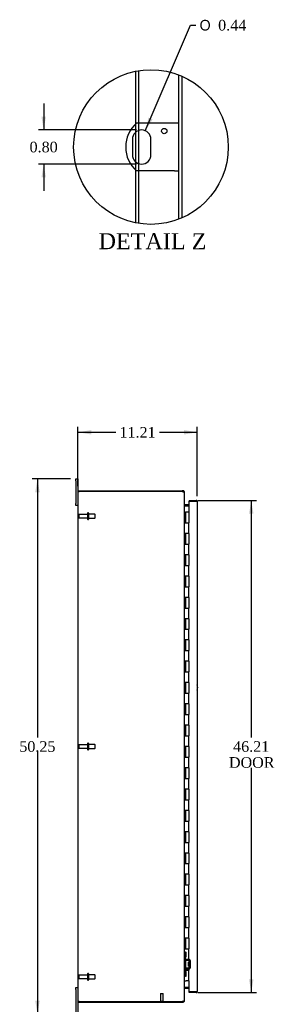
# Model space of a CAD drawing. Header units: inches. Extents: x 23 to 236, y 4 to 158.
# Tile 2 of 9: x 23 to 47, y 52 to 144. Entities that reach past the tile are written whole.
import ezdxf
from ezdxf.enums import TextEntityAlignment as Align

# ---------------------------------------------------------------- set-up
doc = ezdxf.new("R2010")
doc.units = ezdxf.units.IN
doc.header["$MEASUREMENT"] = 0
doc.layers.get('0').update_dxf_attribs({"linetype": 'CONTINUOUS'})
for name, color, linetype in [('COM40153-1', 7, 'CONTINUOUS'), ('COM42780', 7, 'CONTINUOUS'), ('COM48456', 7, 'CONTINUOUS'), ('COM70236-2', 7, 'CONTINUOUS'), ('COM71782-4', 7, 'CONTINUOUS'), ('DEFAULT', 7, 'CONTINUOUS'), ('FET07710', 7, 'CONTINUOUS'), ('HNG10620-44B', 7, 'CONTINUOUS'), ('HNG10620-44C', 7, 'CONTINUOUS'), ('STD21878', 7, 'CONTINUOUS'), ('STD26094', 7, 'CONTINUOUS')]:
    doc.layers.add(name, color=color, linetype=linetype)
doc.styles.add('SEACAD_SOLID_EDGE_ANSI1_SY', font='txt')
doc.styles.add('SEACAD_TIMES_NEW_ROMAN', font='times.ttf')

# ---------------------------------------------------------------- blocks, each defined once
blk = doc.blocks.new('GDIMGGROUP2')
at = {"layer": 'DEFAULT', "linetype": 'Continuous'}
for points in [[(30.194, 105.431), (28.944, 105.223), (30.194, 105.015)], [(38.904, 105.431), (38.904, 105.015), (40.154, 105.223)]]:
    blk.add_hatch(color=136, dxfattribs=at).paths.add_polyline_path(points)
at = {"layer": 'DEFAULT', "color": 136, "linetype": 'Continuous'}
for p, q in [((28.944, 100.152), (28.944, 105.723)), ((40.154, 99.218), (40.154, 105.723)), ((28.944, 105.223), (32.493, 105.223)), ((36.605, 105.223), (40.154, 105.223))]:
    blk.add_line(p, q, dxfattribs=at)
at = {"layer": 'DEFAULT', "color": 136, "linetype": 'Continuous', "style": 'SEACAD_TIMES_NEW_ROMAN'}
blk.add_text('11.21', height=1, dxfattribs=at).set_placement((32.843, 105.723), align=Align.TOP_LEFT)
blk = doc.blocks.new('GDIMGGROUP3')
at = {"layer": 'DEFAULT', "linetype": 'Continuous'}
for points in [[(24.939, 99.599), (25.356, 99.599), (25.147, 100.849)], [(24.939, 51.849), (25.147, 50.599), (25.356, 51.849)]]:
    blk.add_hatch(color=136, dxfattribs=at).paths.add_polyline_path(points)
at = {"layer": 'DEFAULT', "color": 136, "linetype": 'Continuous'}
for p, q in [((28.257, 100.849), (24.647, 100.849)), ((25.147, 100.849), (25.147, 76.574)), ((25.147, 75.224), (25.147, 50.599)), ((28.257, 50.599), (24.647, 50.599))]:
    blk.add_line(p, q, dxfattribs=at)
at = {"layer": 'DEFAULT', "color": 136, "linetype": 'Continuous', "style": 'SEACAD_TIMES_NEW_ROMAN'}
blk.add_text('50.25', height=1, dxfattribs=at).set_placement((23.441, 76.224), align=Align.TOP_LEFT)
blk = doc.blocks.new('GDIMGGROUP12')
at = {"layer": 'DEFAULT', "linetype": 'Continuous'}
for points in [[(45.429, 97.576), (45.22, 98.826), (45.012, 97.576)], [(45.429, 53.871), (45.012, 53.871), (45.22, 52.621)]]:
    blk.add_hatch(color=136, dxfattribs=at).paths.add_polyline_path(points)
at = {"layer": 'DEFAULT', "color": 136, "linetype": 'Continuous'}
for p, q in [((40.217, 98.826), (45.72, 98.826)), ((45.22, 98.826), (45.22, 76.574)), ((45.22, 73.724), (45.22, 52.621)), ((40.217, 52.621), (45.72, 52.621))]:
    blk.add_line(p, q, dxfattribs=at)
at = {"layer": 'DEFAULT', "color": 136, "linetype": 'Continuous', "style": 'SEACAD_TIMES_NEW_ROMAN'}
for s, p in [('46.21', (43.514, 76.224)), ('DOOR', (43.123, 74.724))]:
    blk.add_text(s, height=1, dxfattribs=at).set_placement(p, align=Align.TOP_LEFT)
blk = doc.blocks.new('GDIMGGROUP27')
at = {"layer": 'DEFAULT', "linetype": 'Continuous'}
for points in [[(25.523, 134.853), (25.731, 133.603), (25.94, 134.853)], [(25.523, 129.153), (25.94, 129.153), (25.731, 130.403)]]:
    blk.add_hatch(color=136, dxfattribs=at).paths.add_polyline_path(points)
at = {"layer": 'DEFAULT', "color": 136, "linetype": 'Continuous'}
for p, q in [((25.731, 136.103), (25.731, 133.603)), ((34.43, 133.603), (25.231, 133.603)), ((34.43, 130.403), (25.231, 130.403)), ((25.731, 130.403), (25.731, 127.903))]:
    blk.add_line(p, q, dxfattribs=at)
at = {"layer": 'DEFAULT', "color": 136, "linetype": 'Continuous', "style": 'SEACAD_TIMES_NEW_ROMAN'}
blk.add_text('0.80', height=1, dxfattribs=at).set_placement((24.404, 132.503), align=Align.TOP_LEFT)
blk = doc.blocks.new('GDIMGGROUP28')
at = {"layer": 'DEFAULT', "linetype": 'Continuous'}
blk.add_hatch(color=136, dxfattribs=at).paths.add_polyline_path([(35.575, 134.763), (35.274, 133.532), (35.958, 134.599)])
at = {"layer": 'DEFAULT', "color": 136, "linetype": 'Continuous'}
for p, q in [((35.274, 133.532), (39.519, 143.44)), ((39.519, 143.44), (40.019, 143.44))]:
    blk.add_line(p, q, dxfattribs=at)
for s, style, p in [('O', 'SEACAD_SOLID_EDGE_ANSI1_SY', (40.369, 143.94)), ('0.44', 'SEACAD_TIMES_NEW_ROMAN', (42.109, 143.94))]:
    blk.add_text(s, height=1, dxfattribs=dict(at, style=style)).set_placement(p, align=Align.TOP_LEFT)

msp = doc.modelspace()

# ---------------------------------------------------------------- linework, layer by layer
at = {"color": 7}
msp.add_circle((35.804, 132.003), 7.259, dxfattribs=at)
at = {"layer": 'COM40153-1', "color": 7}
for p, q in [((37.998, 134.253), (34.445, 134.253)), ((38.43, 134.253), (37.998, 134.253)), ((34.056, 132.729), (34.056, 131.277)), ((35.804, 131.277), (35.804, 132.729)), ((37.998, 129.753), (34.445, 129.753)), ((37.998, 129.753), (38.43, 129.753))]:
    msp.add_line(p, q, dxfattribs=at)
msp.add_circle((37.054, 133.505), 0.25, dxfattribs=at)
for centre, radius, start, end in [((36.43, 132.003), 3, 131.40962, 228.59038), ((34.93, 132.729), 0.874, 0, 180), ((34.93, 131.277), 0.874, 180, 0), ((39.444, 81.264), 0.75, 341.20309, 18.79691)]:
    msp.add_arc(centre, radius, start, end, dxfattribs=at)
at = {"layer": 'COM42780', "color": 7}
for p, q in [((38.944, 56.401), (38.986, 56.401)), ((39.036, 56.401), (38.986, 56.401)), ((39.036, 56.401), (39.103, 56.401)), ((39.036, 55.964), (39.036, 56.401)), ((39.039, 56.401), (39.039, 55.964)), ((39.103, 55.964), (39.103, 56.401)), ((38.986, 55.964), (38.944, 55.964)), ((39.036, 55.964), (38.986, 55.964)), ((39.036, 55.964), (39.103, 55.964)), ((39.039, 55.779), (39.039, 55.964)), ((39.374, 55.631), (39.085, 55.636)), ((39.376, 55.726), (39.086, 55.731)), ((39.326, 55.091), (39.326, 55.481)), ((39.421, 55.481), (39.326, 55.481)), ((39.43, 55.714), (39.376, 55.726)), ((39.421, 54.989), (39.421, 55.583)), ((39.516, 54.989), (39.516, 55.583)), ((38.944, 54.607), (38.986, 54.607)), ((38.986, 54.607), (39.036, 54.607)), ((39.036, 54.607), (39.103, 54.607)), ((39.036, 54.17), (39.036, 54.607)), ((39.039, 54.607), (39.039, 54.793)), ((39.039, 54.607), (39.039, 54.17)), ((39.085, 54.936), (39.374, 54.941)), ((39.086, 54.841), (39.376, 54.846)), ((39.103, 54.17), (39.103, 54.607)), ((39.516, 55.411), (39.326, 55.411)), ((39.516, 55.392), (39.326, 55.392)), ((39.326, 55.179), (39.516, 55.179)), ((39.516, 55.161), (39.326, 55.161)), ((39.326, 55.091), (39.421, 55.091)), ((39.376, 54.846), (39.43, 54.857)), ((38.986, 54.17), (38.944, 54.17)), ((39.036, 54.17), (38.986, 54.17)), ((39.036, 54.17), (39.103, 54.17)), ((39.038, 54.476), (39.039, 54.476)), ((39.038, 54.366), (39.038, 54.476)), ((39.038, 54.445), (39.039, 54.445)), ((39.038, 54.366), (39.039, 54.366)), ((39.038, 54.336), (39.038, 54.366)), ((39.038, 54.361), (39.039, 54.361)), ((39.038, 54.336), (39.039, 54.336)), ((39.038, 54.302), (39.038, 54.336)), ((39.038, 54.302), (39.039, 54.302))]:
    msp.add_line(p, q, dxfattribs=at)
for centre, radius, start, end in [((39.087, 55.779), 0.143, 180, 206.90823), ((39.087, 55.779), 0.143, 206.90823, 269), ((39.087, 55.779), 0.048, 180, 269), ((39.373, 55.583), 0.048, 0, 89), ((39.373, 55.583), 0.143, 0, 66.66652), ((39.087, 54.793), 0.143, 153.09177, 180), ((39.087, 54.793), 0.143, 91, 153.09177), ((39.087, 54.793), 0.048, 91, 180), ((39.373, 54.989), 0.048, 271, 0), ((39.373, 54.989), 0.143, 293.33348, 0)]:
    msp.add_arc(centre, radius, start, end, dxfattribs=at)
at = {"layer": 'COM48456', "color": 7}
for p, q in [((34.378, 134.191), (34.378, 139.12)), ((34.666, 134.253), (34.666, 139.172)), ((38.43, 125.235), (38.43, 138.77)), ((38.718, 125.354), (38.718, 138.651)), ((34.378, 133.406), (34.378, 134.191)), ((34.666, 133.562), (34.666, 134.253)), ((34.378, 130.599), (34.378, 133.406)), ((34.666, 130.443), (34.666, 133.562)), ((34.378, 129.814), (34.378, 130.599)), ((34.666, 129.753), (34.666, 130.443)), ((34.378, 124.885), (34.378, 129.814)), ((34.666, 124.834), (34.666, 129.753)), ((28.944, 99.652), (29.052, 99.652)), ((28.944, 99.652), (28.944, 51.796)), ((38.718, 99.652), (29.052, 99.652)), ((38.944, 51.901), (38.944, 99.547)), ((38.98, 98.324), (38.97, 98.324)), ((38.98, 98.324), (39.359, 98.324)), ((38.97, 53.124), (38.98, 53.124)), ((38.98, 53.124), (39.359, 53.124)), ((29.052, 51.796), (28.944, 51.796)), ((29.052, 51.796), (38.718, 51.796))]:
    msp.add_line(p, q, dxfattribs=at)
for centre, radius, start, end in [((38.718, 99.402), 0.25, 61.84537, 90), ((38.896, 99.542), 0.0479, 4.85781, 50.20268), ((39.087, 98.407), 0.144, 183.48831, 215.16654), ((39.087, 53.041), 0.144, 144.83346, 176.51169), ((38.718, 52.046), 0.25, 270, 298.15463), ((38.79, 52.04), 0.219, 281.9896, 308.4732), ((38.896, 51.905), 0.0479, 309.79733, 355.14223)]:
    msp.add_arc(centre, radius, start, end, dxfattribs=at)
msp.add_open_spline([(38.927, 99.579), (38.926, 99.58), (38.924, 99.582), (38.92, 99.586), (38.916, 99.589), (38.911, 99.592), (38.907, 99.594), (38.902, 99.597), (38.896, 99.6), (38.888, 99.604), (38.878, 99.608), (38.866, 99.613), (38.855, 99.616), (38.846, 99.619), (38.839, 99.621), (38.836, 99.622)], degree=3, knots=[0, 0, 0, 0, 0.058508, 0.117588, 0.177234, 0.23744, 0.298196, 0.359495, 0.421327, 0.483683, 0.609872, 0.738031, 0.824554, 0.911887, 1, 1, 1, 1], dxfattribs=at)
at = {"layer": 'COM70236-2', "color": 7}
for p, q in [((29.016, 99.652), (29.016, 99.724)), ((29.016, 99.724), (38.718, 99.724)), ((38.836, 99.724), (38.718, 99.724)), ((38.836, 99.652), (38.718, 99.652)), ((38.836, 99.652), (38.836, 99.724)), ((38.872, 99.616), (38.866, 99.635)), ((38.872, 99.616), (38.944, 99.616)), ((38.944, 99.547), (38.944, 99.616)), ((38.97, 98.422), (38.952, 98.36)), ((39.359, 98.421), (38.98, 98.421)), ((39.359, 98.349), (38.98, 98.349)), ((38.97, 53.025), (38.952, 53.088)), ((38.98, 53.099), (39.359, 53.099)), ((38.98, 53.027), (39.359, 53.027)), ((29.016, 51.796), (29.016, 51.724)), ((38.718, 51.796), (38.836, 51.796)), ((38.836, 51.796), (38.836, 51.724)), ((38.866, 51.812), (38.872, 51.832)), ((38.872, 51.832), (38.944, 51.832)), ((38.944, 51.832), (38.944, 51.901)), ((29.016, 51.724), (38.718, 51.724)), ((38.718, 51.724), (38.836, 51.724))]:
    msp.add_line(p, q, dxfattribs=at)
for centre, radius, start, end in [((38.836, 99.616), 0.108, 32.64308, 90.00001), ((38.836, 99.616), 0.036, 32.6431, 90), ((38.836, 99.616), 0.108, 0, 32.64312), ((38.98, 98.457), 0.036, 180, 253.77952), ((38.98, 98.457), 0.108, 253.77952, 270), ((38.98, 98.457), 0.036, 253.77952, 270), ((38.98, 52.991), 0.036, 106.22048, 180), ((38.98, 52.991), 0.108, 90, 106.22048), ((38.98, 52.991), 0.036, 90, 106.22048), ((38.836, 51.832), 0.036, 270, 327.3569), ((38.836, 51.832), 0.108, 270, 327.3569), ((38.836, 51.832), 0.108, 327.3569, 0)]:
    msp.add_arc(centre, radius, start, end, dxfattribs=at)
at = {"layer": 'COM71782-4', "color": 7}
for p, q in [((40.046, 98.754), (39.359, 98.754)), ((39.359, 98.754), (39.359, 97.724)), ((39.387, 98.826), (39.387, 98.754)), ((39.387, 98.826), (40.046, 98.826)), ((39.387, 98.754), (40.046, 98.754)), ((40.148, 98.754), (40.046, 98.754)), ((40.046, 98.754), (40.148, 98.754)), ((40.154, 98.718), (40.154, 52.729)), ((39.359, 53.724), (39.359, 52.693)), ((39.359, 52.693), (40.046, 52.693)), ((39.387, 52.621), (39.387, 52.693)), ((40.046, 52.693), (39.387, 52.693)), ((40.046, 52.693), (40.148, 52.693)), ((40.148, 52.693), (40.046, 52.693)), ((40.046, 52.621), (39.387, 52.621))]:
    msp.add_line(p, q, dxfattribs=at)
for centre, start, end in [((40.046, 98.718), 19.47122, 90), ((40.046, 98.718), 0, 19.47122), ((40.046, 52.729), 270, 340.52878), ((40.046, 52.729), 340.52878, 360)]:
    msp.add_arc(centre, 0.108, start, end, dxfattribs=at)
for centre, start_param, end_param in [((40.046, 98.718), 3.141593, 3.48143), ((40.046, 52.729), 2.801756, 3.141593)]:
    msp.add_ellipse(centre, major_axis=(-0.108, 0), ratio=0.997813, start_param=start_param, end_param=end_param, dxfattribs=at)
at = {"layer": 'FET07710', "color": 7}
for p, q in [((28.757, 100.661), (28.757, 100.849)), ((28.757, 100.849), (28.944, 100.849)), ((28.944, 100.849), (28.944, 100.661)), ((28.757, 100.661), (28.757, 98.536)), ((28.944, 100.661), (28.944, 99.652)), ((28.757, 98.349), (28.757, 98.536)), ((28.944, 98.349), (28.757, 98.349)), ((28.757, 52.911), (28.757, 53.099)), ((28.757, 53.099), (28.944, 53.099)), ((28.757, 52.911), (28.757, 50.786)), ((28.944, 51.796), (28.944, 50.786))]:
    msp.add_line(p, q, dxfattribs=at)
at = {"layer": 'HNG10620-44B', "color": 7}
for p, q in [((38.944, 97.724), (38.97, 97.724)), ((38.97, 97.724), (38.988, 97.724)), ((38.988, 97.724), (39.03, 97.724)), ((38.988, 97.724), (38.988, 96.724)), ((39.03, 97.724), (39.03, 96.724)), ((38.988, 96.724), (39.097, 96.724)), ((39.097, 96.724), (39.359, 96.724)), ((39.359, 95.724), (39.359, 96.724)), ((39.097, 95.724), (38.988, 95.724)), ((38.988, 95.724), (38.988, 94.724)), ((39.03, 95.724), (39.03, 94.724)), ((39.359, 95.724), (39.097, 95.724)), ((38.988, 94.724), (39.097, 94.724)), ((39.097, 94.724), (39.359, 94.724)), ((39.359, 93.724), (39.359, 94.724)), ((39.097, 93.724), (38.988, 93.724)), ((38.988, 93.724), (38.988, 92.724)), ((39.03, 93.724), (39.03, 92.724)), ((39.359, 93.724), (39.097, 93.724)), ((38.988, 92.724), (39.097, 92.724)), ((39.097, 92.724), (39.359, 92.724)), ((39.359, 91.724), (39.359, 92.724)), ((39.097, 91.724), (38.988, 91.724)), ((38.988, 91.724), (38.988, 90.724)), ((39.03, 91.724), (39.03, 90.724)), ((39.359, 91.724), (39.097, 91.724)), ((38.988, 90.724), (39.097, 90.724)), ((39.097, 90.724), (39.359, 90.724)), ((39.359, 89.724), (39.359, 90.724)), ((39.097, 89.724), (38.988, 89.724)), ((38.988, 89.724), (38.988, 88.724)), ((39.03, 89.724), (39.03, 88.724)), ((39.359, 89.724), (39.097, 89.724)), ((38.988, 88.724), (39.097, 88.724)), ((39.097, 88.724), (39.359, 88.724)), ((39.359, 87.724), (39.359, 88.724)), ((39.097, 87.724), (38.988, 87.724)), ((38.988, 87.724), (38.988, 86.724)), ((39.03, 87.724), (39.03, 86.724)), ((39.359, 87.724), (39.097, 87.724)), ((38.988, 86.724), (39.097, 86.724)), ((39.097, 86.724), (39.359, 86.724)), ((39.359, 85.724), (39.359, 86.724)), ((39.097, 85.724), (38.988, 85.724)), ((38.988, 85.724), (38.988, 84.724)), ((39.03, 85.724), (39.03, 84.724)), ((39.359, 85.724), (39.097, 85.724)), ((38.988, 84.724), (39.097, 84.724)), ((39.097, 84.724), (39.359, 84.724)), ((39.359, 83.724), (39.359, 84.724)), ((39.097, 83.724), (38.988, 83.724)), ((38.988, 83.724), (38.988, 82.724)), ((39.03, 83.724), (39.03, 82.724)), ((39.359, 83.724), (39.097, 83.724)), ((38.988, 82.724), (39.097, 82.724)), ((39.097, 82.724), (39.359, 82.724)), ((39.359, 81.724), (39.359, 82.724)), ((39.097, 81.724), (38.988, 81.724)), ((38.988, 81.724), (38.988, 80.724)), ((39.03, 81.724), (39.03, 80.724)), ((39.359, 81.724), (39.097, 81.724)), ((38.988, 80.724), (39.097, 80.724)), ((39.097, 80.724), (39.359, 80.724)), ((39.359, 79.724), (39.359, 80.724)), ((39.097, 79.724), (38.988, 79.724)), ((38.988, 79.724), (38.988, 78.724)), ((39.03, 79.724), (39.03, 78.724)), ((39.359, 79.724), (39.097, 79.724)), ((38.988, 78.724), (39.097, 78.724)), ((39.097, 78.724), (39.359, 78.724)), ((39.359, 77.724), (39.359, 78.724)), ((39.097, 77.724), (38.988, 77.724)), ((38.988, 77.724), (38.988, 76.724)), ((39.03, 77.724), (39.03, 76.724)), ((39.359, 77.724), (39.097, 77.724)), ((38.988, 76.724), (39.097, 76.724)), ((39.097, 76.724), (39.359, 76.724)), ((39.359, 75.724), (39.359, 76.724)), ((39.097, 75.724), (38.988, 75.724)), ((38.988, 75.724), (38.988, 74.724)), ((39.03, 75.724), (39.03, 74.724)), ((39.359, 75.724), (39.097, 75.724)), ((38.988, 74.724), (39.097, 74.724)), ((39.097, 74.724), (39.359, 74.724)), ((39.359, 73.724), (39.359, 74.724)), ((39.097, 73.724), (38.988, 73.724)), ((38.988, 73.724), (38.988, 72.724)), ((39.03, 73.724), (39.03, 72.724)), ((39.359, 73.724), (39.097, 73.724)), ((38.988, 72.724), (39.097, 72.724)), ((39.097, 72.724), (39.359, 72.724)), ((39.359, 71.724), (39.359, 72.724)), ((39.097, 71.724), (38.988, 71.724)), ((38.988, 71.724), (38.988, 70.724)), ((39.03, 71.724), (39.03, 70.724)), ((39.359, 71.724), (39.097, 71.724)), ((38.988, 70.724), (39.097, 70.724)), ((39.097, 70.724), (39.359, 70.724)), ((39.359, 69.724), (39.359, 70.724)), ((39.097, 69.724), (38.988, 69.724)), ((38.988, 69.724), (38.988, 68.724)), ((39.03, 69.724), (39.03, 68.724)), ((39.359, 69.724), (39.097, 69.724)), ((38.988, 68.724), (39.097, 68.724)), ((39.097, 68.724), (39.359, 68.724)), ((39.359, 67.724), (39.359, 68.724)), ((39.097, 67.724), (38.988, 67.724)), ((38.988, 67.724), (38.988, 66.724)), ((39.03, 67.724), (39.03, 66.724)), ((39.359, 67.724), (39.097, 67.724)), ((38.988, 66.724), (39.097, 66.724)), ((39.097, 66.724), (39.359, 66.724)), ((39.359, 65.724), (39.359, 66.724)), ((39.097, 65.724), (38.988, 65.724)), ((38.988, 65.724), (38.988, 64.724)), ((39.03, 65.724), (39.03, 64.724)), ((39.359, 65.724), (39.097, 65.724)), ((38.988, 64.724), (39.097, 64.724)), ((39.097, 64.724), (39.359, 64.724)), ((39.359, 63.724), (39.359, 64.724)), ((39.097, 63.724), (38.988, 63.724)), ((38.988, 63.724), (38.988, 62.724)), ((39.03, 63.724), (39.03, 62.724)), ((39.359, 63.724), (39.097, 63.724)), ((38.988, 62.724), (39.097, 62.724)), ((39.097, 62.724), (39.359, 62.724)), ((39.359, 61.724), (39.359, 62.724)), ((39.097, 61.724), (38.988, 61.724)), ((38.988, 61.724), (38.988, 60.724)), ((39.03, 61.724), (39.03, 60.724)), ((39.359, 61.724), (39.097, 61.724)), ((38.988, 60.724), (39.097, 60.724)), ((39.097, 60.724), (39.359, 60.724)), ((39.359, 59.724), (39.359, 60.724)), ((39.097, 59.724), (38.988, 59.724)), ((38.988, 59.724), (38.988, 58.724)), ((39.03, 59.724), (39.03, 58.724)), ((39.359, 59.724), (39.097, 59.724)), ((38.988, 58.724), (39.097, 58.724)), ((39.097, 58.724), (39.359, 58.724)), ((39.359, 57.724), (39.359, 58.724)), ((39.097, 57.724), (38.988, 57.724)), ((38.988, 57.724), (38.988, 56.724)), ((39.03, 57.724), (39.03, 56.724)), ((39.359, 57.724), (39.097, 57.724)), ((38.988, 56.724), (39.097, 56.724)), ((39.097, 56.724), (39.359, 56.724)), ((39.359, 55.724), (39.359, 56.724)), ((39.097, 55.724), (38.988, 55.724)), ((38.988, 55.724), (38.988, 54.724)), ((39.03, 55.724), (39.03, 54.724)), ((39.359, 55.724), (39.097, 55.724)), ((38.988, 54.724), (39.097, 54.724)), ((39.097, 54.724), (39.359, 54.724)), ((39.359, 53.724), (39.359, 54.724)), ((38.944, 53.724), (38.97, 53.724)), ((38.97, 53.724), (39.097, 53.724)), ((39.359, 53.724), (39.097, 53.724))]:
    msp.add_line(p, q, dxfattribs=at)
at = {"layer": 'HNG10620-44C', "color": 7}
for p, q in [((39.359, 97.724), (39.052, 97.724)), ((39.052, 97.724), (39.052, 96.724)), ((39.359, 97.724), (39.359, 96.724)), ((39.097, 96.724), (39.359, 96.724)), ((39.359, 95.724), (39.359, 96.724)), ((39.052, 95.724), (39.052, 94.724)), ((39.359, 95.724), (39.097, 95.724)), ((39.359, 95.724), (39.359, 94.724)), ((39.097, 94.724), (39.359, 94.724)), ((39.359, 93.724), (39.359, 94.724)), ((39.052, 93.724), (39.052, 92.724)), ((39.359, 93.724), (39.097, 93.724)), ((39.359, 93.724), (39.359, 92.724)), ((39.097, 92.724), (39.359, 92.724)), ((39.359, 91.724), (39.359, 92.724)), ((39.052, 91.724), (39.052, 90.724)), ((39.359, 91.724), (39.097, 91.724)), ((39.359, 91.724), (39.359, 90.724)), ((39.097, 90.724), (39.359, 90.724)), ((39.359, 89.724), (39.359, 90.724)), ((39.052, 89.724), (39.052, 88.724)), ((39.359, 89.724), (39.097, 89.724)), ((39.359, 89.724), (39.359, 88.724)), ((39.097, 88.724), (39.359, 88.724)), ((39.359, 87.724), (39.359, 88.724)), ((39.052, 87.724), (39.052, 86.724)), ((39.359, 87.724), (39.097, 87.724)), ((39.359, 87.724), (39.359, 86.724)), ((39.097, 86.724), (39.359, 86.724)), ((39.359, 85.724), (39.359, 86.724)), ((39.052, 85.724), (39.052, 84.724)), ((39.359, 85.724), (39.097, 85.724)), ((39.359, 85.724), (39.359, 84.724)), ((39.097, 84.724), (39.359, 84.724)), ((39.359, 83.724), (39.359, 84.724)), ((39.052, 83.724), (39.052, 82.724)), ((39.359, 83.724), (39.097, 83.724)), ((39.359, 83.724), (39.359, 82.724)), ((39.097, 82.724), (39.359, 82.724)), ((39.359, 81.724), (39.359, 82.724)), ((39.052, 81.724), (39.052, 80.724)), ((39.359, 81.724), (39.097, 81.724)), ((39.359, 81.724), (39.359, 80.724)), ((39.097, 80.724), (39.359, 80.724)), ((39.359, 79.724), (39.359, 80.724)), ((39.052, 79.724), (39.052, 78.724)), ((39.359, 79.724), (39.097, 79.724)), ((39.359, 79.724), (39.359, 78.724)), ((39.097, 78.724), (39.359, 78.724)), ((39.359, 77.724), (39.359, 78.724)), ((39.052, 77.724), (39.052, 76.724)), ((39.359, 77.724), (39.097, 77.724)), ((39.359, 77.724), (39.359, 76.724)), ((39.097, 76.724), (39.359, 76.724)), ((39.359, 75.724), (39.359, 76.724)), ((39.052, 75.724), (39.052, 74.724)), ((39.359, 75.724), (39.097, 75.724)), ((39.359, 75.724), (39.359, 74.724)), ((39.097, 74.724), (39.359, 74.724)), ((39.359, 73.724), (39.359, 74.724)), ((39.052, 73.724), (39.052, 72.724)), ((39.359, 73.724), (39.097, 73.724)), ((39.359, 73.724), (39.359, 72.724)), ((39.097, 72.724), (39.359, 72.724)), ((39.359, 71.724), (39.359, 72.724)), ((39.052, 71.724), (39.052, 70.724)), ((39.359, 71.724), (39.097, 71.724)), ((39.359, 71.724), (39.359, 70.724)), ((39.097, 70.724), (39.359, 70.724)), ((39.359, 69.724), (39.359, 70.724)), ((39.052, 69.724), (39.052, 68.724)), ((39.359, 69.724), (39.097, 69.724)), ((39.359, 69.724), (39.359, 68.724)), ((39.097, 68.724), (39.359, 68.724)), ((39.359, 67.724), (39.359, 68.724)), ((39.052, 67.724), (39.052, 66.724)), ((39.359, 67.724), (39.097, 67.724)), ((39.359, 67.724), (39.359, 66.724)), ((39.097, 66.724), (39.359, 66.724)), ((39.359, 65.724), (39.359, 66.724)), ((39.052, 65.724), (39.052, 64.724)), ((39.359, 65.724), (39.097, 65.724)), ((39.359, 65.724), (39.359, 64.724)), ((39.097, 64.724), (39.359, 64.724)), ((39.359, 63.724), (39.359, 64.724)), ((39.052, 63.724), (39.052, 62.724)), ((39.359, 63.724), (39.097, 63.724)), ((39.359, 63.724), (39.359, 62.724)), ((39.097, 62.724), (39.359, 62.724)), ((39.359, 61.724), (39.359, 62.724)), ((39.052, 61.724), (39.052, 60.724)), ((39.359, 61.724), (39.097, 61.724)), ((39.359, 61.724), (39.359, 60.724)), ((39.097, 60.724), (39.359, 60.724)), ((39.359, 59.724), (39.359, 60.724)), ((39.052, 59.724), (39.052, 58.724)), ((39.359, 59.724), (39.097, 59.724)), ((39.359, 59.724), (39.359, 58.724)), ((39.097, 58.724), (39.359, 58.724)), ((39.359, 57.724), (39.359, 58.724)), ((39.052, 57.724), (39.052, 56.724)), ((39.359, 57.724), (39.097, 57.724)), ((39.359, 57.724), (39.359, 56.724)), ((39.097, 56.724), (39.359, 56.724)), ((39.359, 55.724), (39.359, 56.724)), ((39.052, 55.724), (39.052, 54.724)), ((39.359, 55.724), (39.097, 55.724)), ((39.359, 55.724), (39.359, 54.724)), ((39.097, 54.724), (39.359, 54.724)), ((39.359, 53.724), (39.359, 54.724))]:
    msp.add_line(p, q, dxfattribs=at)
at = {"layer": 'STD21878', "color": 7}
for p, q in [((36.672, 51.827), (36.953, 51.827)), ((36.672, 51.827), (36.672, 51.796)), ((36.687, 52.546), (36.937, 52.546)), ((36.687, 52.546), (36.687, 51.827)), ((36.937, 51.827), (36.937, 52.546)), ((36.953, 51.796), (36.953, 51.827))]:
    msp.add_line(p, q, dxfattribs=at)
at = {"layer": 'STD26094', "color": 7}
for p, q in [((29.016, 97.454), (29.016, 97.244)), ((29.853, 97.514), (29.076, 97.514)), ((29.076, 97.184), (29.853, 97.184)), ((29.853, 97.644), (29.853, 97.054)), ((29.923, 97.674), (29.883, 97.674)), ((29.953, 97.644), (29.953, 97.054)), ((30.541, 97.536), (29.953, 97.536)), ((29.953, 97.161), (30.541, 97.161)), ((30.541, 97.536), (30.541, 97.161)), ((30.578, 97.499), (30.541, 97.536)), ((30.541, 97.161), (30.578, 97.199)), ((30.578, 97.199), (30.578, 97.499)), ((29.883, 97.024), (29.923, 97.024)), ((29.016, 75.829), (29.016, 75.619)), ((29.853, 75.889), (29.076, 75.889)), ((29.853, 76.019), (29.853, 75.429)), ((29.923, 76.049), (29.883, 76.049)), ((29.953, 76.019), (29.953, 75.429)), ((30.541, 75.911), (29.953, 75.911)), ((30.541, 75.911), (30.541, 75.536)), ((30.578, 75.874), (30.541, 75.911)), ((30.578, 75.574), (30.578, 75.874)), ((29.076, 75.559), (29.853, 75.559)), ((29.883, 75.399), (29.923, 75.399)), ((29.953, 75.536), (30.541, 75.536)), ((30.541, 75.536), (30.578, 75.574)), ((29.016, 54.204), (29.016, 53.994)), ((29.853, 54.264), (29.076, 54.264)), ((29.076, 53.934), (29.853, 53.934)), ((29.853, 54.394), (29.853, 53.804)), ((29.923, 54.424), (29.883, 54.424)), ((29.883, 53.774), (29.923, 53.774)), ((29.953, 54.394), (29.953, 53.804)), ((30.541, 54.286), (29.953, 54.286)), ((29.953, 53.911), (30.541, 53.911)), ((30.541, 54.286), (30.541, 53.911)), ((30.578, 54.249), (30.541, 54.286)), ((30.541, 53.911), (30.578, 53.949)), ((30.578, 53.949), (30.578, 54.249))]:
    msp.add_line(p, q, dxfattribs=at)
for centre, radius, start, end in [((29.076, 97.454), 0.06, 90, 180), ((29.076, 97.244), 0.06, 180, 270), ((29.883, 97.644), 0.03, 90, 180), ((29.923, 97.644), 0.03, 0, 90), ((29.883, 97.054), 0.03, 180, 270), ((29.923, 97.054), 0.03, 270, 0), ((29.076, 75.829), 0.06, 90, 180), ((29.883, 76.019), 0.03, 90, 180), ((29.923, 76.019), 0.03, 0, 90), ((29.076, 75.619), 0.06, 180, 270), ((29.883, 75.429), 0.03, 180, 270), ((29.923, 75.429), 0.03, 270, 0), ((29.076, 54.204), 0.06, 90, 180), ((29.076, 53.994), 0.06, 180, 270), ((29.883, 54.394), 0.03, 90, 180), ((29.883, 53.804), 0.03, 180, 270), ((29.923, 54.394), 0.03, 0, 90), ((29.923, 53.804), 0.03, 270, 0)]:
    msp.add_arc(centre, radius, start, end, dxfattribs=at)

# ---------------------------------------------------------------- block references
at = {"layer": 'DEFAULT', "color": 7}
for name in ['GDIMGGROUP28', 'GDIMGGROUP27', 'GDIMGGROUP2', 'GDIMGGROUP3', 'GDIMGGROUP12']:
    msp.add_blockref(name, (0, 0), dxfattribs=at)

# ---------------------------------------------------------------- texts
at = {"layer": 'DEFAULT', "color": 7, "style": 'SEACAD_TIMES_NEW_ROMAN'}
msp.add_text('DETAIL Z', height=1.5, dxfattribs=at).set_placement((30.881, 123.914), align=Align.TOP_LEFT)

doc.saveas('drawing.dxf')
